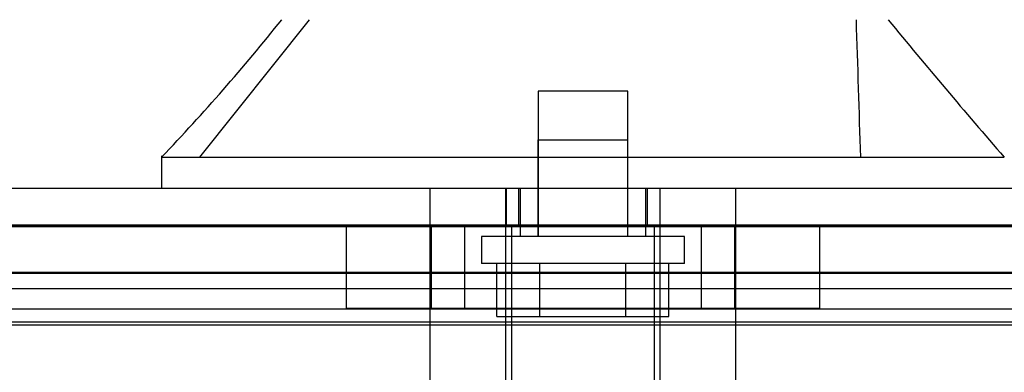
# Model space of a CAD drawing. Header units: inches. Extents: x 1 to 359, y -2 to 239.
# Tile 6 of 82: x 104.285 to 106.831, y 33.213 to 34.124. Entities that reach past the tile are written whole.
import ezdxf
from ezdxf.enums import TextEntityAlignment as Align
from ezdxf.lldxf.tags import DXFTag

# ---------------------------------------------------------------- set-up
doc = ezdxf.new("R2010")
doc.units = ezdxf.units.IN
doc.header["$MEASUREMENT"] = 0
for name, color, linetype in [('COM70220', 7, 'Continuous'), ('COM71195-6', 7, 'Continuous'), ('COM71298-1', 7, 'Continuous'), ('COM71299-1', 7, 'Continuous'), ('Default', 7, 'Continuous'), ('HAN13068', 7, 'Continuous'), ('HAN13068_SCREW', 7, 'Continuous'), ('HAN_NUT', 7, 'Continuous'), ('STD26122', 7, 'Continuous')]:
    doc.layers.add(name, color=color, linetype=linetype)
doc.styles.add('SEACAD_Times_New_Roman', font='times.ttf')
tags = doc.linetypes.add('HIDDEN2', pattern=[0.1875, 0.125, -0.0625]).pattern_tags.tags
tags[6:7] = [DXFTag(74, 4), DXFTag(75, 0), DXFTag(340, '0'), DXFTag(46, 0.0), DXFTag(50, 0.0), DXFTag(44, 0.0), DXFTag(45, 0.0)]
tags[4:5] = [DXFTag(74, 4), DXFTag(75, 0), DXFTag(340, '0'), DXFTag(46, 0.0), DXFTag(50, 0.0), DXFTag(44, 0.0), DXFTag(45, 0.0)]
doc.dimstyles.new('HAMMOND_(STH_-_300x200)', dxfattribs={"dimtxt": 1.5, "dimasz": 1.875, "dimexe": 0.75, "dimexo": 0.75, "dimgap": 0.375, "dimtad": 0, "dimtih": 1, "dimtoh": 1, "dimzin": 0, "dimdsep": 46, "dimtxsty": 'SEACAD_Times_New_Roman', "dimblk1": '_SE_FILLED', "dimblk2": '_SE_FILLED', "dimsah": 1, "dimcen": 0.75, "dimadec": 0, "dimazin": 0, "dimtfac": 0.8, "dimtofl": 0, "dimtmove": 0, "dimatfit": 3, "dimfxl": 1, "dimtolj": 1, "dimtzin": 0, "dimarcsym": 0})

# ---------------------------------------------------------------- blocks, each defined once
blk = doc.blocks.new('SE2')
at = {"layer": 'COM70220', "color": 7, "linetype": 'HIDDEN2'}
for p, q in [((87.1644, 33.5927), (107.6324, 33.5927)), ((87.1644, 33.5917), (107.6324, 33.5917)), ((87.1644, 33.5897), (107.6324, 33.5897)), ((87.1644, 33.3437), (107.6324, 33.3437))]:
    blk.add_line(p, q, dxfattribs=at)
at = {"layer": 'COM71195-6', "color": 7, "linetype": 'Continuous'}
blk.add_line((86.5884, 33.6887), (108.2084, 33.6887), dxfattribs=at)
at = {"layer": 'COM71195-6', "color": 7, "linetype": 'HIDDEN2'}
for p, q in [((105.543, 33.6887), (105.543, 33.5937)), ((105.5744, 33.6887), (105.5744, 33.5937)), ((105.9084, 33.5937), (105.9084, 33.6887)), ((105.9399, 33.6887), (105.9399, 33.5937)), ((86.5884, 33.5937), (108.2084, 33.5937))]:
    blk.add_line(p, q, dxfattribs=at)
at = {"layer": 'COM71298-1', "color": 7, "linetype": 'HIDDEN2'}
for p, q in [((107.9994, 33.471), (86.9614, 33.471)), ((107.7494, 33.4285), (87.2114, 33.4285)), ((107.9991, 33.376), (86.9617, 33.376)), ((107.7494, 33.3349), (87.2114, 33.3349))]:
    blk.add_line(p, q, dxfattribs=at)
at = {"layer": 'COM71299-1', "color": 7, "linetype": 'HIDDEN2'}
blk.add_line((86.9614, 33.4687), (107.9994, 33.4687), dxfattribs=at)
at = {"layer": 'HAN13068', "color": 7, "linetype": 'HIDDEN2'}
for p, q in [((104.7505, 33.7687), (105.0341, 34.1237)), ((105.6249, 33.8137), (105.8579, 33.8137)), ((105.6249, 33.8137), (105.6249, 33.5637)), ((105.8579, 33.5637), (105.8579, 33.8137)), ((105.3459, 32.9867), (105.3459, 33.6887)), ((105.5418, 32.9867), (105.5418, 33.6887)), ((105.5789, 33.6887), (105.5789, 33.5637)), ((105.9039, 33.5637), (105.9039, 33.6887)), ((105.941, 32.9867), (105.941, 33.6887)), ((106.1369, 32.9867), (106.1369, 33.6887))]:
    blk.add_line(p, q, dxfattribs=at)
at = {"layer": 'HAN13068', "color": 7, "linetype": 'Continuous'}
for p, q in [((104.6515, 33.7717), (104.6515, 33.6887)), ((104.6515, 33.7687), (105.003, 33.7687)), ((105.003, 33.7687), (105.2358, 33.7687)), ((105.2358, 33.7687), (105.6822, 33.7687)), ((105.6822, 33.7687), (105.8007, 33.7687)), ((105.8007, 33.7687), (105.8518, 33.7687)), ((105.8518, 33.7687), (106, 33.7687)), ((106, 33.7687), (106.4798, 33.7687)), ((106.4798, 33.7687), (106.8312, 33.7687))]:
    blk.add_line(p, q, dxfattribs=at)
for centre, radius, start, end in [((100.8596, 37.4009), 5.2509, 316.2334, 321.3827), ((118.9471, 44.313), 16.0617, 219.37458, 221.03271)]:
    blk.add_arc(centre, radius, start, end, dxfattribs=at)
at = {"layer": 'HAN13068', "color": 7, "linetype": 'HIDDEN2'}
blk.add_open_spline([(106.4599, 33.7687), (106.4562, 33.887), (106.4524, 34.0054), (106.4487, 34.1237)], degree=3, dxfattribs=at)
at = {"layer": 'HAN13068_SCREW', "color": 7, "linetype": 'HIDDEN2'}
for p, q in [((105.8574, 33.9387), (105.6254, 33.9387)), ((105.6254, 33.9387), (105.6254, 33.5637)), ((105.8574, 33.5637), (105.8574, 33.9387)), ((106.0039, 33.5637), (105.4789, 33.5637)), ((105.4789, 33.5637), (105.4789, 33.4937)), ((106.0039, 33.4937), (106.0039, 33.5637)), ((106.0039, 33.4937), (105.4789, 33.4937)), ((105.5191, 33.3567), (105.5191, 33.4937)), ((105.6303, 33.3567), (105.6303, 33.4937)), ((105.8526, 33.3567), (105.8526, 33.4937)), ((105.9637, 33.3567), (105.9637, 33.4937)), ((105.5191, 33.3567), (105.6303, 33.3567)), ((105.6303, 33.3567), (105.8526, 33.3567)), ((105.8526, 33.3567), (105.9637, 33.3567))]:
    blk.add_line(p, q, dxfattribs=at)
at = {"layer": 'HAN_NUT', "color": 7, "linetype": 'HIDDEN2'}
for p, q in [((105.1294, 33.5937), (105.1294, 33.3787)), ((105.3489, 33.5937), (105.3489, 33.3787)), ((105.4354, 33.5937), (105.4354, 33.3787)), ((106.0474, 33.5937), (106.0474, 33.3787)), ((106.1339, 33.3787), (106.1339, 33.5937)), ((106.3534, 33.5937), (106.3534, 33.3787)), ((105.1294, 33.3787), (105.4354, 33.3787)), ((105.4354, 33.3787), (106.0474, 33.3787)), ((106.0474, 33.3787), (106.3534, 33.3787))]:
    blk.add_line(p, q, dxfattribs=at)
at = {"layer": 'STD26122', "color": 7, "linetype": 'HIDDEN2'}
for p, q in [((105.5564, 33.5937), (105.5564, 32.6287)), ((105.9264, 32.6287), (105.9264, 33.5937))]:
    blk.add_line(p, q, dxfattribs=at)
blk = doc.blocks.new('DMBLK32')
at = {"layer": 'Default', "linetype": 'Continuous', "transparency": 16777216}
for points in [[(88.8364, 40.738), (86.9614, 40.4255), (88.8364, 40.113)], [(105.6374, 40.738), (105.6374, 40.113), (107.5124, 40.4255)]]:
    blk.add_hatch(color=7, dxfattribs=at).paths.add_polyline_path(points)
at = {"layer": 'Default', "color": 7, "linetype": 'Continuous', "transparency": 16777216}
for p, q in [((86.9614, 33.7827), (86.9614, 41.1755)), ((107.5124, 34.0337), (107.5124, 41.1755)), ((86.9614, 40.4255), (91.0425, 40.4255)), ((103.4313, 40.4255), (107.5124, 40.4255))]:
    blk.add_line(p, q, dxfattribs=at)
at = {"layer": 'Default', "color": 7, "linetype": 'Continuous', "transparency": 16777216, "style": 'SEACAD_Times_New_Roman'}
for s, p in [('20.55', (94.6777, 41.1755)), ('OPENNING', (91.5675, 38.9255))]:
    blk.add_text(s, height=1.5, dxfattribs=at).set_placement(p, align=Align.TOP_LEFT)
blk = doc.blocks.new('_SE_FILLED')
at = {"color": 0}
blk.add_line((0, 0), (-1, 0), dxfattribs=at)
blk.add_solid([(0, 0), (-1, -0.1665), (-1, 0.1665), (0, 0)], dxfattribs=at)

msp = doc.modelspace()

# ---------------------------------------------------------------- block references
at = {"layer": 'Default'}
msp.add_blockref('SE2', (0, 0), dxfattribs=at)

# ---------------------------------------------------------------- dimensions: what is measured, and where the dimension line sits
at = {"layer": 'Default', "color": 7, "linetype": 'Continuous'}
dim = msp.add_linear_dim(base=(107.5124, 40.4255), p1=(86.9614, 33.0327), p2=(107.5124, 33.2837), text='\\A1;<>\\POPENNING', dimstyle='HAMMOND_(STH_-_300x200)', dxfattribs=at)
dim.commit()
dim.dimension.update_dxf_attribs({"geometry": 'DMBLK32', "text_midpoint": (97.2369, 40.4255), "dimtype": 160})

doc.saveas('drawing.dxf')
